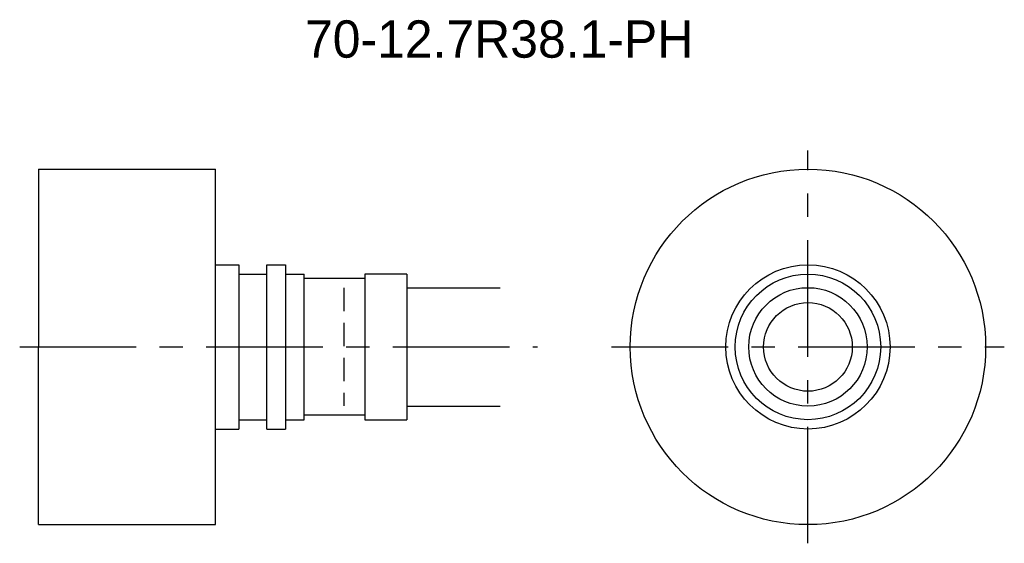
# Model space of a CAD drawing. Extents: x -59 to 46, y -45 to 11.
import ezdxf
from ezdxf.enums import TextEntityAlignment as Align

# ---------------------------------------------------------------- set-up
doc = ezdxf.new("R2010")
doc.units = 0
doc.header["$LTSCALE"] = 10
doc.linetypes.add('CENTER', pattern=[2, 1.25, -0.25, 0.25, -0.25])
doc.linetypes.add('HIDDEN', pattern=[0.375, 0.25, -0.125])
doc.layers.get('0').update_dxf_attribs({"linetype": 'CONTINUOUS'})
for name, color, linetype in [('HOJO', 4, 'CONTINUOUS'), ('L-CENTER', 1, 'CENTER'), ('L-HIDDEN', 3, 'HIDDEN')]:
    doc.layers.add(name, color=color, linetype=linetype)

msp = doc.modelspace()

# ---------------------------------------------------------------- linework, layer by layer
for p, q in [((-57.35, -4.66), (-38.35, -4.66)), ((-57.35, -4.66), (-57.35, -23.71)), ((-38.35, -42.76), (-38.35, -4.66)), ((-38.35, -14.91), (-35.85, -14.91)), ((-35.85, -14.91), (-35.85, -32.51)), ((-32.85, -14.91), (-30.85, -14.91)), ((-32.85, -32.51), (-32.85, -14.91)), ((-30.85, -14.91), (-30.85, -32.51)), ((-35.85, -15.91), (-32.85, -15.91)), ((-30.85, -15.91), (-28.85, -15.91)), ((-28.85, -31.51), (-28.85, -15.91)), ((-22.35, -16.38), (-28.85, -16.38)), ((-22.35, -15.91), (-22.35, -31.51)), ((-17.85, -15.91), (-22.35, -15.91)), ((-17.85, -15.91), (-17.85, -31.51)), ((-57.35, -42.76), (-57.35, -23.71)), ((-35.85, -31.51), (-32.85, -31.51)), ((-30.85, -31.51), (-28.85, -31.51)), ((-22.35, -31.03), (-28.85, -31.03)), ((-22.35, -31.51), (-17.85, -31.51)), ((-38.35, -32.51), (-35.85, -32.51)), ((-32.85, -32.51), (-30.85, -32.51)), ((-57.35, -42.76), (-38.35, -42.76))]:
    msp.add_line(p, q)
for radius in [19.05, 8.8, 7.8, 6.35, 4.75]:
    msp.add_circle((25.16, -23.71), radius)
at = {"layer": 'HOJO'}
for p, q in [((-17.85, -17.36), (-7.85, -17.36)), ((-17.85, -30.06), (-7.85, -30.06))]:
    msp.add_line(p, q, dxfattribs=at)
at = {"layer": 'L-CENTER'}
for p, q in [((25.16, -44.76), (25.16, -2.66)), ((-59.35, -23.71), (-3.85, -23.71)), ((4.11, -23.71), (46.21, -23.71))]:
    msp.add_line(p, q, dxfattribs=at)
at = {"layer": 'L-HIDDEN'}
msp.add_line((-24.6, -17.38), (-24.6, -30.03), dxfattribs=at)

# ---------------------------------------------------------------- texts
at = {"layer": 'HOJO'}
msp.add_text('70-12.7R38.1-PH', height=4, dxfattribs=at).set_placement((-7.95, 7.29), align=Align.CENTER)

doc.saveas('drawing.dxf')
